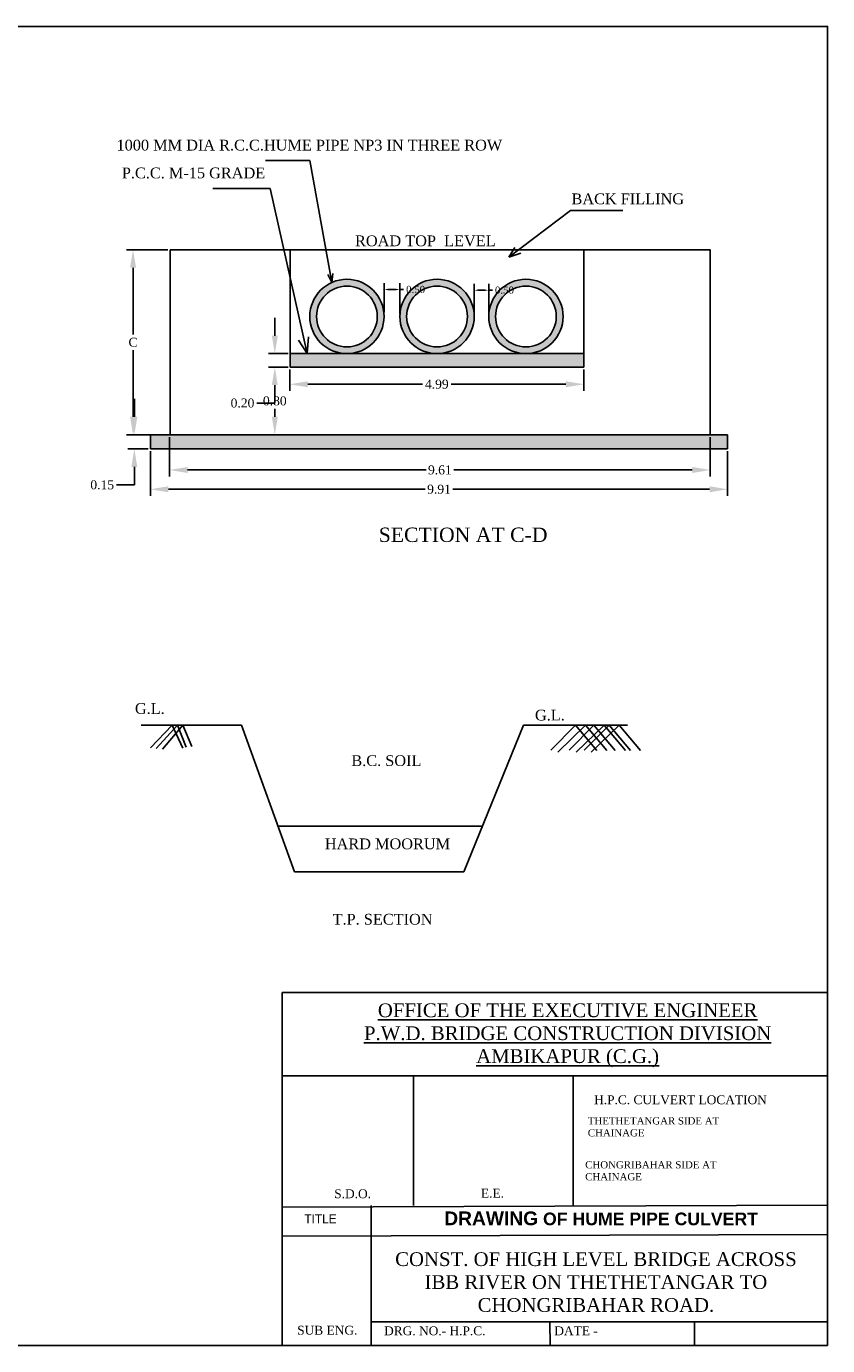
# Model space of a CAD drawing. Header units: inches. Extents: x 34642 to 85487, y 1750 to 20962.
# Tile 3 of 3: x 34672 to 34694, y 20925 to 20962. Entities that reach past the tile are written whole.
import ezdxf

# ---------------------------------------------------------------- set-up
doc = ezdxf.new("R2010")
doc.units = ezdxf.units.IN
doc.header["$MEASUREMENT"] = 0
doc.linetypes.add('DASHED', pattern=[0.75, 0.5, -0.25])
doc.layers.add('CHAINAGE', color=7, linetype='Continuous')
doc.dimstyles.get("Standard").update_dxf_attribs({"dimtxt": 0.18, "dimasz": 0.18, "dimexe": 0.18, "dimexo": 0.0625, "dimgap": 0.09, "dimtad": 0, "dimtih": 1, "dimtoh": 1, "dimdec": 4, "dimzin": 0, "dimdsep": 46, "dimtxsty": 'Standard', "dimcen": 0.09, "dimadec": 0, "dimazin": 0, "dimtfac": 1, "dimtdec": 4, "dimtofl": 0, "dimtmove": 0, "dimatfit": 3, "dimfxl": 1, "dimtolj": 1, "dimtzin": 0, "dimarcsym": 0})

# ---------------------------------------------------------------- blocks, each defined once
blk = doc.blocks.new('*D11')
at = {"color": 0, "lineweight": -2, "transparency": 16777216}
for p, q in [((34675.032, 20950.919), (34675.032, 20951.419)), ((34675.418, 20950.419), (34674.852, 20950.419)), ((34675.418, 20950.024), (34674.852, 20950.024)), ((34675.032, 20949.524), (34675.032, 20949.024)), ((34675.032, 20949.024), (34674.532, 20949.024))]:
    blk.add_line(p, q, dxfattribs=at)
at = {"color": 0, "transparency": 16777216}
for points in [[(34674.949, 20950.919), (34675.116, 20950.919), (34675.032, 20950.419)], [(34674.949, 20949.524), (34675.116, 20949.524), (34675.032, 20950.024)]]:
    blk.add_solid(points, dxfattribs=at)
at = {"layer": 'Defpoints', "color": 0, "transparency": 16777216}
for p in [(34675.481, 20950.419), (34675.032, 20950.024), (34675.481, 20950.024)]:
    blk.add_point(p, dxfattribs=at)
at = {"color": 0, "transparency": 16777216, "insert": (34674.138, 20949.024), "char_height": 0.045, "attachment_point": 5}
blk.add_mtext('\\A1;{\\fTimes New Roman|b0|i0|c186|p18;\\H5.556x;0.15}', dxfattribs=at)
blk = doc.blocks.new('*D12')
at = {"color": 0, "lineweight": -2, "transparency": 16777216}
for p, q in [((34675.963, 20955.567), (34674.816, 20955.567)), ((34674.996, 20955.067), (34674.996, 20953.211)), ((34674.996, 20950.919), (34674.996, 20952.775)), ((34675.963, 20950.419), (34674.816, 20950.419))]:
    blk.add_line(p, q, dxfattribs=at)
at = {"color": 0, "transparency": 16777216}
for points in [[(34674.913, 20955.067), (34675.08, 20955.067), (34674.996, 20955.567)], [(34674.913, 20950.919), (34675.08, 20950.919), (34674.996, 20950.419)]]:
    blk.add_solid(points, dxfattribs=at)
at = {"layer": 'Defpoints', "color": 0, "transparency": 16777216}
for p in [(34676.025, 20955.567), (34674.996, 20950.419), (34676.025, 20950.419)]:
    blk.add_point(p, dxfattribs=at)
at = {"color": 0, "transparency": 16777216, "insert": (34674.996, 20952.993), "char_height": 0.045, "attachment_point": 5}
blk.add_mtext('\\A1;{\\fTimes New Roman|b0|i0|c186|p18;\\H5.556x;C}', dxfattribs=at)
blk = doc.blocks.new('*D13')
at = {"color": 0, "lineweight": -2, "transparency": 16777216}
for p, q in [((34676.013, 20950.356), (34676.013, 20949.259)), ((34691.062, 20950.356), (34691.062, 20949.259)), ((34676.513, 20949.439), (34683.154, 20949.439)), ((34690.562, 20949.439), (34683.921, 20949.439))]:
    blk.add_line(p, q, dxfattribs=at)
at = {"color": 0, "transparency": 16777216}
for points in [[(34676.513, 20949.522), (34676.513, 20949.355), (34676.013, 20949.439)], [(34690.562, 20949.522), (34690.562, 20949.355), (34691.062, 20949.439)]]:
    blk.add_solid(points, dxfattribs=at)
at = {"layer": 'Defpoints', "color": 0, "transparency": 16777216}
for p in [(34676.013, 20950.419), (34691.062, 20950.419), (34691.062, 20949.439)]:
    blk.add_point(p, dxfattribs=at)
at = {"color": 0, "transparency": 16777216, "insert": (34683.537, 20949.439), "char_height": 0.045, "attachment_point": 5}
blk.add_mtext('\\A1;{\\fTimes New Roman|b0|i0|c186|p18;\\H5.556x;9.61}', dxfattribs=at)
blk = doc.blocks.new('*D14')
at = {"color": 0, "lineweight": -2, "transparency": 16777216}
for p, q in [((34675.481, 20949.961), (34675.481, 20948.722)), ((34691.546, 20949.961), (34691.546, 20948.722)), ((34675.981, 20948.902), (34683.13, 20948.902)), ((34691.046, 20948.902), (34683.897, 20948.902))]:
    blk.add_line(p, q, dxfattribs=at)
at = {"color": 0, "transparency": 16777216}
for points in [[(34675.981, 20948.985), (34675.981, 20948.818), (34675.481, 20948.902)], [(34691.046, 20948.985), (34691.046, 20948.818), (34691.546, 20948.902)]]:
    blk.add_solid(points, dxfattribs=at)
at = {"layer": 'Defpoints', "color": 0, "transparency": 16777216}
for p in [(34675.481, 20950.024), (34691.546, 20950.024), (34691.546, 20948.902)]:
    blk.add_point(p, dxfattribs=at)
at = {"color": 0, "transparency": 16777216, "insert": (34683.513, 20948.902), "char_height": 0.045, "attachment_point": 5}
blk.add_mtext('\\A1;{\\fTimes New Roman|b0|i0|c186|p18;\\H5.556x;9.91}', dxfattribs=at)
blk = doc.blocks.new('*D15')
at = {"color": 0, "lineweight": -2, "transparency": 16777216}
for p, q in [((34679.31, 20952.301), (34678.762, 20952.301)), ((34678.942, 20951.801), (34678.942, 20951.577)), ((34678.942, 20950.919), (34678.942, 20951.142)), ((34679.441, 20950.419), (34678.762, 20950.419))]:
    blk.add_line(p, q, dxfattribs=at)
at = {"color": 0, "transparency": 16777216}
for points in [[(34678.859, 20951.801), (34679.026, 20951.801), (34678.942, 20952.301)], [(34678.859, 20950.919), (34679.026, 20950.919), (34678.942, 20950.419)]]:
    blk.add_solid(points, dxfattribs=at)
at = {"layer": 'Defpoints', "color": 0, "transparency": 16777216}
for p in [(34679.373, 20952.301), (34678.942, 20950.419), (34679.504, 20950.419)]:
    blk.add_point(p, dxfattribs=at)
at = {"color": 0, "transparency": 16777216, "insert": (34678.942, 20951.36), "char_height": 0.045, "attachment_point": 5}
blk.add_mtext('\\A1;{\\fTimes New Roman|b0|i0|c186|p18;\\H5.556x;0.80}', dxfattribs=at)
blk = doc.blocks.new('*D16')
at = {"color": 0, "lineweight": -2, "transparency": 16777216}
for p, q in [((34678.942, 20953.177), (34678.942, 20953.677)), ((34679.31, 20952.677), (34678.762, 20952.677)), ((34679.31, 20952.301), (34678.762, 20952.301)), ((34678.942, 20951.801), (34678.942, 20951.301)), ((34678.942, 20951.301), (34678.442, 20951.301))]:
    blk.add_line(p, q, dxfattribs=at)
at = {"color": 0, "transparency": 16777216}
for points in [[(34678.859, 20953.177), (34679.026, 20953.177), (34678.942, 20952.677)], [(34678.859, 20951.801), (34679.026, 20951.801), (34678.942, 20952.301)]]:
    blk.add_solid(points, dxfattribs=at)
at = {"layer": 'Defpoints', "color": 0, "transparency": 16777216}
for p in [(34679.373, 20952.677), (34678.942, 20952.301), (34679.373, 20952.301)]:
    blk.add_point(p, dxfattribs=at)
at = {"color": 0, "transparency": 16777216, "insert": (34678.043, 20951.301), "char_height": 0.045, "attachment_point": 5}
blk.add_mtext('\\A1;{\\fTimes New Roman|b0|i0|c186|p18;\\H5.556x;0.20}', dxfattribs=at)
blk = doc.blocks.new('*D17')
at = {"color": 0, "lineweight": -2, "transparency": 16777216}
for p, q in [((34679.36, 20952.239), (34679.36, 20951.646)), ((34687.543, 20952.239), (34687.543, 20951.646)), ((34679.86, 20951.826), (34683.049, 20951.826)), ((34687.043, 20951.826), (34683.854, 20951.826))]:
    blk.add_line(p, q, dxfattribs=at)
at = {"color": 0, "transparency": 16777216}
for points in [[(34679.86, 20951.909), (34679.86, 20951.742), (34679.36, 20951.826)], [(34687.043, 20951.909), (34687.043, 20951.742), (34687.543, 20951.826)]]:
    blk.add_solid(points, dxfattribs=at)
at = {"layer": 'Defpoints', "color": 0, "transparency": 16777216}
for p in [(34679.36, 20952.301), (34687.543, 20952.301), (34687.543, 20951.826)]:
    blk.add_point(p, dxfattribs=at)
at = {"color": 0, "transparency": 16777216, "insert": (34683.452, 20951.826), "char_height": 0.045, "attachment_point": 5}
blk.add_mtext('\\A1;{\\fTimes New Roman|b0|i0|c186|p18;\\H5.556x;4.99}', dxfattribs=at)
blk = doc.blocks.new('*D18')
at = {"color": 0, "lineweight": -2, "transparency": 16777216}
for p, q in [((34681.984, 20953.832), (34681.984, 20954.643)), ((34682.424, 20953.786), (34682.424, 20954.643)), ((34682.084, 20954.463), (34682.324, 20954.463)), ((34682.424, 20954.463), (34682.524, 20954.463))]:
    blk.add_line(p, q, dxfattribs=at)
at = {"color": 0, "transparency": 16777216}
for points in [[(34682.084, 20954.48), (34682.084, 20954.446), (34681.984, 20954.463)], [(34682.324, 20954.48), (34682.324, 20954.446), (34682.424, 20954.463)]]:
    blk.add_solid(points, dxfattribs=at)
at = {"layer": 'Defpoints', "color": 0, "transparency": 16777216}
for p in [(34682.424, 20954.463), (34681.984, 20953.77), (34682.424, 20953.724)]:
    blk.add_point(p, dxfattribs=at)
at = {"color": 0, "transparency": 16777216, "insert": (34682.861, 20954.463), "char_height": 0.03, "attachment_point": 5}
blk.add_mtext('\\A1;{\\fTimes New Roman|b0|i0|c186|p18;\\H6.667x;0.50}', dxfattribs=at)
blk = doc.blocks.new('*D19')
at = {"color": 0, "lineweight": -2, "transparency": 16777216}
for p, q in [((34684.491, 20953.812), (34684.491, 20954.623)), ((34684.898, 20953.775), (34684.898, 20954.623)), ((34684.591, 20954.443), (34684.798, 20954.443)), ((34684.898, 20954.443), (34684.998, 20954.443))]:
    blk.add_line(p, q, dxfattribs=at)
at = {"color": 0, "transparency": 16777216}
for points in [[(34684.591, 20954.459), (34684.591, 20954.426), (34684.491, 20954.443)], [(34684.798, 20954.459), (34684.798, 20954.426), (34684.898, 20954.443)]]:
    blk.add_solid(points, dxfattribs=at)
at = {"layer": 'Defpoints', "color": 0, "transparency": 16777216}
for p in [(34684.898, 20954.443), (34684.491, 20953.75), (34684.898, 20953.713)]:
    blk.add_point(p, dxfattribs=at)
at = {"color": 0, "transparency": 16777216, "insert": (34685.335, 20954.443), "char_height": 0.02, "attachment_point": 5}
blk.add_mtext('\\A1;{\\fTimes New Roman|b0|i0|c186|p18;\\H10x;0.50}', dxfattribs=at)

msp = doc.modelspace()

# ---------------------------------------------------------------- hatches: boundary and pattern name
h = msp.add_hatch()
h.set_pattern_fill('AR-CONC', color=256, scale=0.1, style=0)
h.set_pattern_definition([(50, (34652.50553, 20950.7873), (0.71726, -0.062752), [0.075, -0.825]), (355, (34652.5055, 20950.7873), (-0.138751, 0.752192), [0.06, -0.66]), (100.4514, (34652.5653, 20950.78206), (0.578509, 0.68944), [0.06374, -0.701142]), (46.1842, (34652.5055, 20950.9873), (1.067241, -0.165519), [0.1125, -1.2375]), (96.6356, (34652.5945, 20950.9735), (0.934663, 0.974118), [0.09561, -1.051713]), (351.1842, (34652.5055, 20950.9873), (0.934662, 0.97412), [0.09, -0.99]), (21, (34652.60553, 20950.9373), (0.596907, -0.402619), [0.075, -0.825]), (326, (34652.6055, 20950.9373), (0.243315, 0.72515), [0.06, -0.66]), (71.4514, (34652.6553, 20950.90374), (0.840223, 0.32253), [0.06374, -0.701142]), (37.5, (34652.50553, 20950.7873), (0.0121599, 0.3328939), [0, -0.652, 0, -0.67, 0, -0.6625]), (7.5, (34652.50553, 20950.7873), (0.2630695, 0.3944117), [0, -0.382, 0, -0.637, 0, -0.2525]), (327.5, (34652.28253, 20950.7873), (0.5338224, -0.0225549), [0, -0.25, 0, -0.78, 0, -1.035]), (317.5, (34652.18253, 20950.7873), (0.583186, 0.100105), [0, -0.325, 0, -0.518, 0, -0.735])])
h.paths.add_polyline_path([(34687.54288, 20952.67735), (34679.37297, 20952.67735), (34679.37297, 20952.30112), (34687.54288, 20952.30112)])
h.paths.add_polyline_path([(34691.54639, 20950.41876), (34691.06209, 20950.41876), (34676.02525, 20950.41876), (34675.48055, 20950.41876), (34675.48055, 20950.02378), (34691.54639, 20950.02378)])
h.paths.add_polyline_path([(34663.70965, 20958.60565), (34663.12071, 20958.60565), (34662.77877, 20957.74888), (34663.70965, 20957.74888)])
h.paths.add_polyline_path([(34661.76595, 20955.21109), (34661.34863, 20954.16542), (34663.70965, 20954.16542), (34663.70965, 20955.21109)])
h.paths.add_polyline_path([(34661.04766, 20954.16542), (34661.04766, 20953.53136), (34664.08443, 20953.53136), (34664.08443, 20954.16542)])
h = msp.add_hatch(color=256)
h.set_gradient(color1=(0, 0, 255), one_color=1, tint=1, name='INVSPHERICAL')
h.paths.add_polyline_path([(34681.98372, 20953.71184, 1), (34679.91474, 20953.71184, 1)])
h.paths.add_polyline_path([(34680.10343, 20953.71184, -1), (34681.79504, 20953.71184, -1)], flags=16)
h.paths.add_polyline_path([(34684.49241, 20953.71184, 1), (34682.42343, 20953.71184, 1)])
h.paths.add_polyline_path([(34682.61212, 20953.71184, -1), (34684.30372, 20953.71184, -1)], flags=16)
h.paths.add_polyline_path([(34686.96666, 20953.71184, 1), (34684.89769, 20953.71184, 1)])
h.paths.add_polyline_path([(34685.08637, 20953.71184, -1), (34686.77798, 20953.71184, -1)], flags=16)

# ---------------------------------------------------------------- linework, layer by layer
for p, q in [((34678.68341, 20958.05853), (34679.91357, 20958.05853)), ((34679.91357, 20958.05853), (34680.5286, 20954.65695)), ((34677.21808, 20957.27826), (34678.81224, 20957.27826)), ((34678.81224, 20957.27826), (34679.84404, 20952.67735)), ((34685.45644, 20955.36396), (34687.16834, 20956.66658)), ((34687.16834, 20956.66658), (34688.63003, 20956.66658)), ((34685.45644, 20955.36396), (34685.62629, 20955.63653)), ((34685.45644, 20955.36396), (34685.79011, 20955.47284)), ((34680.5286, 20954.65695), (34680.4202, 20954.87795)), ((34680.5286, 20954.65695), (34680.55423, 20954.90517)), ((34679.84404, 20952.67735), (34679.60373, 20953.05357)), ((34679.84404, 20952.67735), (34679.87609, 20953.14962)), ((34676.02525, 20950.41876), (34675.48055, 20950.41876)), ((34675.48055, 20950.41876), (34675.48055, 20950.02378)), ((34691.06209, 20950.41876), (34691.54639, 20950.41876)), ((34691.54639, 20950.02378), (34691.54639, 20950.41876)), ((34675.48055, 20950.02378), (34691.54639, 20950.02378)), ((34675.2236, 20942.33222), (34678.01215, 20942.33222)), ((34676.08523, 20942.33222), (34675.48626, 20941.70357)), ((34676.23385, 20942.33222), (34675.64394, 20941.68403)), ((34676.37832, 20942.33222), (34675.81249, 20941.67201)), ((34676.08523, 20942.33222), (34676.38434, 20941.69606)), ((34676.23385, 20942.33222), (34676.47463, 20941.72614)), ((34676.37832, 20942.33222), (34676.63114, 20941.74418)), ((34678.01215, 20942.33222), (34679.49374, 20938.24993)), ((34684.20788, 20938.24993), (34685.86237, 20942.33222)), ((34685.86237, 20942.33222), (34688.76196, 20942.33222)), ((34687.31217, 20942.33222), (34686.62218, 20941.6402)), ((34687.5935, 20942.33222), (34686.81645, 20941.57954)), ((34687.82644, 20942.33222), (34687.13646, 20941.6402)), ((34687.31217, 20942.33222), (34687.90572, 20941.63088)), ((34688.10777, 20942.33222), (34687.33072, 20941.57954)), ((34688.24496, 20942.33222), (34687.55498, 20941.6402)), ((34687.5935, 20942.33222), (34688.18705, 20941.63088)), ((34688.52629, 20942.33222), (34687.74924, 20941.57954)), ((34687.82644, 20942.33222), (34688.41999, 20941.63088)), ((34688.10777, 20942.33222), (34688.70133, 20941.63088)), ((34688.24496, 20942.33222), (34688.83852, 20941.63088)), ((34688.52629, 20942.33222), (34689.11985, 20941.63088)), ((34679.03119, 20939.52442), (34684.72441, 20939.52442)), ((34679.49374, 20938.24993), (34684.20788, 20938.24993)), ((34679.15122, 20934.89203), (34694.32997, 20934.89203)), ((34679.15122, 20934.89203), (34679.15122, 20925.06436)), ((34694.32997, 20934.89203), (34694.32997, 20925.06436)), ((34679.15122, 20925.06436), (34694.32997, 20925.06436))]:
    msp.add_line(p, q)
at = {"color": 0, "linetype": 'DASHED', "ltscale": 10}
for p, q in [((34679.15122, 20934.89203), (34694.32997, 20934.89203)), ((34679.15122, 20925.06436), (34679.15122, 20934.89203))]:
    msp.add_line(p, q, dxfattribs=at)
for points in [[(34694.32997, 20925.06436), (34642.07052, 20925.06436), (34642.07052, 20961.78729), (34694.32997, 20961.78729)], [(34676.02525, 20955.56708), (34691.06209, 20955.56708), (34691.06209, 20950.41876), (34676.02525, 20950.41876)], [(34679.37297, 20955.56708), (34687.54288, 20955.56708), (34687.54288, 20952.30112), (34679.37297, 20952.30112)], [(34679.37297, 20952.30112), (34687.54288, 20952.30112), (34687.54288, 20952.67735), (34679.37297, 20952.67735)]]:
    msp.add_lwpolyline(points, close=True)
at = {"color": 0}
for points in [[(34679.15122, 20932.5754), (34694.32997, 20932.5754)], [(34682.80394, 20932.5754), (34682.80394, 20928.96872)], [(34687.24311, 20932.55375), (34687.24311, 20928.94707)], [(34681.62777, 20928.96872), (34681.62777, 20925.06436)], [(34681.62777, 20925.72832), (34694.32997, 20925.72832)]]:
    msp.add_lwpolyline(points, dxfattribs=at)
for centre, radius in [((34680.94923, 20953.71184), 1.03449), ((34680.94923, 20953.71184), 1.03449), ((34680.94923, 20953.71184), 0.8458), ((34683.45792, 20953.71184), 1.03449), ((34683.45792, 20953.71184), 1.03449), ((34683.45792, 20953.71184), 0.8458), ((34685.93218, 20953.71184), 1.03449), ((34685.93218, 20953.71184), 1.03449), ((34685.93218, 20953.71184), 0.8458)]:
    msp.add_circle(centre, radius)
at = {"layer": 'CHAINAGE', "linetype": 'Continuous', "ltscale": 10}
for p, q in [((34694.32997, 20928.97529), (34679.15122, 20928.91484)), ((34694.32997, 20928.16077), (34679.15122, 20928.10964)), ((34686.5963, 20925.72832), (34686.60292, 20925.06436)), ((34690.62321, 20925.72832), (34690.62697, 20925.06436))]:
    msp.add_line(p, q, dxfattribs=at)

# ---------------------------------------------------------------- texts
at = {"attachment_point": 4}
for s, insert, char_height in [(' {\\fTimes New Roman|b0|i0|c0|p18;\\H8.333x; 1000 MM DIA R.C.C.HUME PIPE NP3 IN THREE ROW}', (34674.40894, 20958.47885), 0.036), (' {\\fTimes New Roman|b0|i0|c0|p18;\\H8.333x; P.C.C. M-15 GRADE }', (34674.55663, 20957.7041), 0.036), (' {\\fTimes New Roman|b0|i0|c0|p18;\\H8.333x; BACK FILLING}', (34687.07343, 20956.98464), 0.036), (' {\\fTimes New Roman|b0|i0|c0|p18;\\H8.333x; ROAD TOP  LEVEL }', (34681.04843, 20955.81474), 0.036), (' {\\fTimes New Roman|b0|i0|c0|p18; SECTION AT C-D}', (34681.53502, 20947.63234), 0.4), (' {\\fTimes New Roman|b0|i0|c0|p18;\\H8.333x; G.L.}', (34674.92121, 20942.79622), 0.036), (' {\\fTimes New Roman|b0|i0|c0|p18;\\H8.333x; G.L.}', (34686.05669, 20942.61241), 0.036), (' {\\fTimes New Roman|b0|i0|c0|p18;\\H8.333x; B.C. SOIL}', (34680.94519, 20941.34588), 0.036), (' {\\fTimes New Roman|b0|i0|c0|p18;\\H8.333x; HARD MOORUM}', (34680.20731, 20939.02967), 0.036), (' {\\fTimes New Roman|b0|i0|c0|p18;\\H8.333x; T.P. SECTION}', (34680.42395, 20936.92992), 0.036)]:
    msp.add_mtext(s, dxfattribs=dict(at, insert=insert, char_height=char_height))
at = {"color": 0}
for s, insert, char_height, width, attachment_point in [('{\\fTimes New Roman|b0|i0|c186|p18;\\LOFFICE OF THE EXECUTIVE ENGINEER \\PP.W.D. BRIDGE CONSTRUCTION DIVISION \\PAMBIKAPUR (C.G.)}', (34687.09248, 20934.5904), 0.382725, 19.3362341, 2), ('{\\fTimes New Roman|b0|i0|c186|p18;H.P.C. CULVERT LOCATION}', (34687.82961, 20932.03081), 0.2465145, 5.5051323, 1), ('{\\fTimes New Roman|b0|i0|c186|p18;THETHETANGAR SIDE AT CHAINAGE }', (34687.65526, 20931.42107), 0.2, 4.865125, 1), ('{\\fTimes New Roman|b0|i0|c186|p18;CHONGRIBAHAR SIDE AT CHAINAGE }', (34687.58196, 20930.19844), 0.2, 4.865125, 1), ('{\\fTimes New Roman|b0|i0|c186|p18;S.D.O}.', (34680.59679, 20929.4147), 0.2465145, 1.0058429, 1), ('{\\fTimes New Roman|b0|i0|c186|p18;E.E.}', (34684.68078, 20929.42983), 0.2465145, 0.6232915, 1), ('{\\fArial|b1|i0|c0|p34;\\H1.087x; DRAWING\\H0.9199x; OF HUME PIPE CULVERT}', (34687.95057, 20928.79849), 0.3520644, 10.4026999, 2), ('TITLE', (34679.76482, 20928.71855), 0.246514, 0.9215975, 1), ('{\\fTimes New Roman|b0|i0|c186|p18;CONST. OF HIGH LEVEL BRIDGE ACROSS IBB RIVER ON THETHETANGAR TO CHONGRIBAHAR ROAD.}', (34687.8806, 20927.66297), 0.382725, 12.0221651, 2), ('{\\fTimes New Roman|b0|i0|c186|p18;SUB ENG.}', (34679.56548, 20925.61649), 0.2465145, 2.0245785, 1), ('{\\fTimes New Roman|b0|i0|c186|p18;DRG. NO.- H.P.C.}', (34681.98361, 20925.59984), 0.2465145, 4.4935696, 1), ('{\\fTimes New Roman|b0|i0|c186|p18;DATE -} ', (34686.72226, 20925.59984), 0.2465145, 2.9340703, 1)]:
    msp.add_mtext(s, dxfattribs=dict(at, insert=insert, char_height=char_height, width=width, attachment_point=attachment_point))

# ---------------------------------------------------------------- dimensions: what is measured, and where the dimension line sits
for base, p1, p2, text, picture, middle in [((34674.99622, 20950.41876), (34676.02525, 20955.56708), (34676.02525, 20950.41876), '{\\fTimes New Roman|b0|i0|c186|p18;\\H5.556x;C}', '*D12', (34674.99622, 20952.99292)), ((34678.94248, 20952.30112), (34679.37297, 20952.67735), (34679.37297, 20952.30112), '{\\fTimes New Roman|b0|i0|c186|p18;\\H5.556x;0.20}', '*D16', (34678.0427, 20951.30112)), ((34678.94248, 20950.41876), (34679.37297, 20952.30112), (34679.50399, 20950.41876), '{\\fTimes New Roman|b0|i0|c186|p18;\\H5.556x;0.80}', '*D15', (34678.94248, 20951.35994)), ((34675.03222, 20950.02378), (34675.48055, 20950.41876), (34675.48055, 20950.02378), '{\\fTimes New Roman|b0|i0|c186|p18;\\H5.556x;0.15}', '*D11', (34674.13803, 20949.02378))]:
    dim = msp.add_linear_dim(base=base, p1=p1, p2=p2, angle=90, text=text, dimstyle='Standard', override={"dimtxt": 0.045, "dimasz": 0.5})
    dim.commit()
    dim.dimension.update_dxf_attribs({"geometry": picture, "text_midpoint": middle})
for base, p1, p2, text, override, picture, middle in [((34682.4235, 20954.46298), (34681.98353, 20953.76992), (34682.4235, 20953.72384), '{\\fTimes New Roman|b0|i0|c186|p18;\\H6.667x;0.50}', {"dimtxt": 0.03, "dimasz": 0.1}, '*D18', (34682.86131, 20954.46298)), ((34684.89769, 20954.4426), (34684.49119, 20953.74954), (34684.89769, 20953.71251), '{\\fTimes New Roman|b0|i0|c186|p18;\\H10x;0.50}', {"dimtxt": 0.02, "dimasz": 0.1}, '*D19', (34685.33549, 20954.4426)), ((34687.54288, 20951.82574), (34679.36047, 20952.30112), (34687.54288, 20952.30112), '{\\fTimes New Roman|b0|i0|c186|p18;\\H5.556x;4.99}', {"dimtxt": 0.045, "dimasz": 0.5}, '*D17', (34683.45167, 20951.82574)), ((34691.06209, 20949.43852), (34676.01275, 20950.41876), (34691.06209, 20950.41876), '{\\fTimes New Roman|b0|i0|c186|p18;\\H5.556x;9.61}', {"dimtxt": 0.045, "dimasz": 0.5}, '*D13', (34683.53742, 20949.43852)), ((34691.54639, 20948.90173), (34675.48055, 20950.02378), (34691.54639, 20950.02378), '{\\fTimes New Roman|b0|i0|c186|p18;\\H5.556x;9.91}', {"dimtxt": 0.045, "dimasz": 0.5}, '*D14', (34683.51347, 20948.90173))]:
    dim = msp.add_linear_dim(base=base, p1=p1, p2=p2, text=text, dimstyle='Standard', override=override)
    dim.commit()
    dim.dimension.update_dxf_attribs({"geometry": picture, "text_midpoint": middle})

doc.saveas('drawing.dxf')
